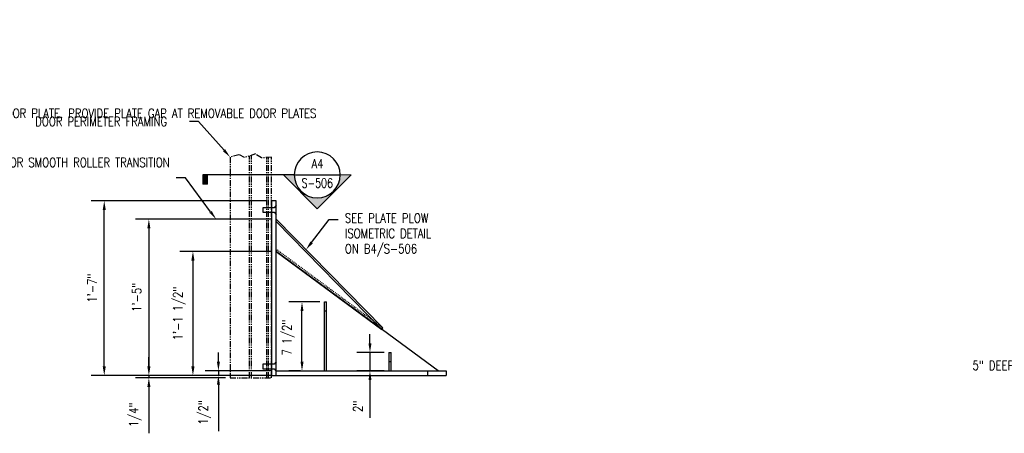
# Model space of a CAD drawing. Header units: inches. Extents: x -100 to 511, y 73 to 121.
# Tile 10 of 15: x 167 to 274, y 76 to 121. Entities that reach past the tile are written whole.
import ezdxf
from ezdxf import colors
from ezdxf.entities.mleader import LeaderData, LeaderLine
from ezdxf.enums import TextEntityAlignment as Align
from ezdxf.math import Vec2, Vec3

# ---------------------------------------------------------------- set-up
doc = ezdxf.new("R2010")
doc.units = ezdxf.units.IN
doc.header["$MEASUREMENT"] = 0
doc.linetypes.add('Hidden 3_32_', pattern=[0.140625, 0.09375, -0.046875])
doc.linetypes.add('IMPORT-PHANTOM2', pattern=[1.25, 0.625, -0.125, 0.125, -0.125, 0.125, -0.125])
for name, color, linetype in [('A-DETL', 90, 'Continuous'), ('A-DETL-HDLN', 90, 'Hidden 3_32_'), ('A-DETL-MEDM', 33, 'Continuous'), ('A-DETL-THIN', 151, 'Continuous'), ('G-ANNO-SYMB', 2, 'Continuous'), ('S-ANNO-DIMS', 1, 'Continuous'), ('S-ANNO-NOTE', 2, 'Continuous')]:
    doc.layers.add(name, color=color, linetype=linetype)
doc.styles.add('Annotative', font='romans.shx', dxfattribs={"width": 0.8, "height": 0.125})
doc.styles.add('HDRSTD', font='romans.shx', dxfattribs={"height": 0.1})
doc.dimstyles.new('Annotative', dxfattribs={"dimscale": 0, "dimtxt": 0.125, "dimasz": 0.125, "dimexe": 0.18, "dimexo": 0.0625, "dimgap": 0.09, "dimtad": 1, "dimdec": 3, "dimzin": 3, "dimdsep": 46, "dimlunit": 4, "dimtxsty": 'Annotative', "dimcen": 0.09, "dimclrt": 2, "dimazin": 2, "dimtfac": 1, "dimtdec": 3, "dimtmove": 0, "dimatfit": 0, "dimfxl": 1, "dimtfill": 1, "dimfrac": 2, "dimtolj": 1, "dimtzin": 0, "dimarcsym": 0})

# ---------------------------------------------------------------- blocks, each defined once
blk = doc.blocks.new('*D10')
at = {"layer": 'Defpoints', "color": 0, "transparency": 16777216}
for p in [(175.79, 101.37), (193.97, 101.37), (193.97, 82.37)]:
    blk.add_point(p, dxfattribs=at)
at = {"layer": 'S-ANNO-DIMS', "color": 0, "lineweight": -2, "transparency": 16777216}
for p, q in [((193.47, 101.37), (174.35, 101.37)), ((175.79, 83.37), (175.79, 100.37)), ((193.47, 82.37), (174.35, 82.37))]:
    blk.add_line(p, q, dxfattribs=at)
at = {"layer": 'S-ANNO-DIMS', "color": 0, "transparency": 16777216}
for points in [[(175.62, 100.37), (175.95, 100.37), (175.79, 101.37)], [(175.62, 83.37), (175.95, 83.37), (175.79, 82.37)]]:
    blk.add_solid(points, dxfattribs=at)
at = {"layer": 'S-ANNO-DIMS', "color": 2, "lineweight": -3, "transparency": 16777216, "insert": (174.47, 91.87), "char_height": 1, "width": 7.0782, "attachment_point": 5, "rotation": 90, "style": 'Annotative'}
blk.add_mtext('\\A1;1\'-7"', dxfattribs=at)
blk = doc.blocks.new('*D9')
at = {"layer": 'Defpoints', "color": 0, "transparency": 16777216}
for p in [(194.47, 99.36), (180.64, 82.37), (193.97, 82.37)]:
    blk.add_point(p, dxfattribs=at)
at = {"layer": 'S-ANNO-DIMS', "color": 0, "lineweight": -2, "transparency": 16777216}
for p, q in [((193.97, 99.36), (179.2, 99.36)), ((180.64, 98.36), (180.64, 83.37)), ((193.47, 82.37), (179.2, 82.37))]:
    blk.add_line(p, q, dxfattribs=at)
at = {"layer": 'S-ANNO-DIMS', "color": 0, "transparency": 16777216}
for points in [[(180.47, 98.36), (180.81, 98.36), (180.64, 99.36)], [(180.47, 83.37), (180.81, 83.37), (180.64, 82.37)]]:
    blk.add_solid(points, dxfattribs=at)
at = {"layer": 'S-ANNO-DIMS', "color": 2, "lineweight": -3, "transparency": 16777216, "insert": (179.32, 90.87), "char_height": 1, "width": 7.0782, "attachment_point": 5, "rotation": 90, "style": 'Annotative'}
blk.add_mtext('\\A1;1\'-5"', dxfattribs=at)
blk = doc.blocks.new('*D8')
at = {"layer": 'Defpoints', "color": 0, "transparency": 16777216}
for p in [(194.47, 95.87), (185.43, 82.37), (193.97, 82.37)]:
    blk.add_point(p, dxfattribs=at)
at = {"layer": 'S-ANNO-DIMS', "color": 0, "lineweight": -2, "transparency": 16777216}
for p, q in [((193.97, 95.87), (183.99, 95.87)), ((185.43, 94.87), (185.43, 83.37)), ((193.47, 82.37), (183.99, 82.37))]:
    blk.add_line(p, q, dxfattribs=at)
at = {"layer": 'S-ANNO-DIMS', "color": 0, "transparency": 16777216}
for points in [[(185.26, 94.87), (185.6, 94.87), (185.43, 95.87)], [(185.26, 83.37), (185.6, 83.37), (185.43, 82.37)]]:
    blk.add_solid(points, dxfattribs=at)
at = {"layer": 'S-ANNO-DIMS', "color": 2, "lineweight": -3, "transparency": 16777216, "insert": (183.95, 89.12), "char_height": 1, "width": 10.8336, "attachment_point": 5, "rotation": 90, "style": 'Annotative'}
blk.add_mtext('\\A1;1\'-1 1/2"', dxfattribs=at)
blk = doc.blocks.new('*D7')
at = {"layer": 'Defpoints', "color": 0, "transparency": 16777216}
for p in [(197.29, 90.37), (199.72, 90.37), (197.62, 82.87)]:
    blk.add_point(p, dxfattribs=at)
at = {"layer": 'S-ANNO-DIMS', "color": 0, "lineweight": -2, "transparency": 16777216}
for p, q in [((199.22, 90.37), (195.85, 90.37)), ((197.29, 83.87), (197.29, 89.37)), ((197.12, 82.87), (195.85, 82.87))]:
    blk.add_line(p, q, dxfattribs=at)
at = {"layer": 'S-ANNO-DIMS', "color": 0, "transparency": 16777216}
for points in [[(197.13, 89.37), (197.46, 89.37), (197.29, 90.37)], [(197.13, 83.87), (197.46, 83.87), (197.29, 82.87)]]:
    blk.add_solid(points, dxfattribs=at)
at = {"layer": 'S-ANNO-DIMS', "color": 2, "lineweight": -3, "transparency": 16777216, "insert": (195.81, 86.5), "char_height": 1, "width": 8.2776, "attachment_point": 5, "rotation": 90, "style": 'Annotative'}
blk.add_mtext('\\A1;7 1/2"', dxfattribs=at)
blk = doc.blocks.new('*D35')
at = {"layer": 'Defpoints', "color": 0, "transparency": 16777216}
for p in [(204.68, 84.87), (206.72, 84.87), (206.72, 82.87)]:
    blk.add_point(p, dxfattribs=at)
at = {"layer": 'S-ANNO-DIMS', "color": 0, "lineweight": -2, "transparency": 16777216}
for p, q in [((204.68, 85.87), (204.68, 86.87)), ((206.22, 84.87), (203.24, 84.87)), ((204.68, 84.87), (204.68, 82.87)), ((206.22, 82.87), (203.24, 82.87)), ((204.68, 81.87), (204.68, 77.76))]:
    blk.add_line(p, q, dxfattribs=at)
at = {"layer": 'S-ANNO-DIMS', "color": 0, "transparency": 16777216}
for points in [[(204.52, 85.87), (204.85, 85.87), (204.68, 84.87)], [(204.52, 81.87), (204.85, 81.87), (204.68, 82.87)]]:
    blk.add_solid(points, dxfattribs=at)
at = {"layer": 'S-ANNO-DIMS', "color": 2, "lineweight": -3, "transparency": 16777216, "insert": (203.37, 79.03), "char_height": 1, "attachment_point": 5, "rotation": 90, "style": 'Annotative', "bg_fill": 3, "box_fill_scale": 1.25, "bg_fill_color": 256, "bg_fill_true_color": 13158600, "bg_fill_transparency": 0}
blk.add_mtext('\\A1;2"', dxfattribs=at)
blk = doc.blocks.new('*D41')
at = {"layer": 'Defpoints', "color": 0, "transparency": 16777216}
for p in [(188.2, 82.87), (194.47, 82.87), (194.47, 82.37)]:
    blk.add_point(p, dxfattribs=at)
at = {"layer": 'S-ANNO-DIMS', "color": 0, "lineweight": -2, "transparency": 16777216}
for p, q in [((188.2, 83.87), (188.2, 84.87)), ((193.97, 82.87), (186.76, 82.87)), ((188.2, 82.87), (188.2, 82.37)), ((193.97, 82.37), (186.76, 82.37)), ((188.2, 81.37), (188.2, 76.34))]:
    blk.add_line(p, q, dxfattribs=at)
at = {"layer": 'S-ANNO-DIMS', "color": 0, "transparency": 16777216}
for points in [[(188.04, 83.87), (188.37, 83.87), (188.2, 82.87)], [(188.04, 81.37), (188.37, 81.37), (188.2, 82.37)]]:
    blk.add_solid(points, dxfattribs=at)
at = {"layer": 'S-ANNO-DIMS', "color": 2, "transparency": 16777216, "insert": (186.72, 78.36), "char_height": 1, "attachment_point": 5, "rotation": 90, "style": 'Annotative', "bg_fill": 3, "box_fill_scale": 1.25, "bg_fill_color": 256, "bg_fill_true_color": 13158600, "bg_fill_transparency": 0}
blk.add_mtext('\\A1;1/2"', dxfattribs=at)
blk = doc.blocks.new('*D42')
at = {"layer": 'Defpoints', "color": 0, "transparency": 16777216}
for p in [(180.64, 82.37), (189.47, 82.12), (193.97, 82.37)]:
    blk.add_point(p, dxfattribs=at)
at = {"layer": 'S-ANNO-DIMS', "color": 0, "lineweight": -2, "transparency": 16777216}
for p, q in [((180.64, 83.37), (180.64, 84.37)), ((193.47, 82.37), (179.2, 82.37)), ((188.97, 82.12), (179.2, 82.12)), ((180.64, 82.37), (180.64, 82.12)), ((180.64, 81.12), (180.64, 76.09))]:
    blk.add_line(p, q, dxfattribs=at)
at = {"layer": 'S-ANNO-DIMS', "color": 0, "transparency": 16777216}
for points in [[(180.47, 83.37), (180.81, 83.37), (180.64, 82.37)], [(180.47, 81.12), (180.81, 81.12), (180.64, 82.12)]]:
    blk.add_solid(points, dxfattribs=at)
at = {"layer": 'S-ANNO-DIMS', "color": 2, "transparency": 16777216, "insert": (179.16, 78.11), "char_height": 1, "attachment_point": 5, "rotation": 90, "style": 'Annotative', "bg_fill": 3, "box_fill_scale": 1.25, "bg_fill_color": 256, "bg_fill_true_color": 13158600, "bg_fill_transparency": 0}
blk.add_mtext('\\A1;1/4"', dxfattribs=at)
blk = doc.blocks.new('ELEVARROW')
at = {"lineweight": 9}
h = blk.add_hatch(color=256, dxfattribs=at)
edge = h.paths.add_edge_path(flags=0)
edge.add_line((0.46, 0), (0.312, 0))
edge.add_arc((0, 0), 0.312, 360, 540)
edge.add_line((-0.313, 0), (-0.46, 0))
edge.add_line((-0.46, 0), (0, 0.46))
edge.add_line((0, 0.46), (0.46, 0))
at = {"lineweight": 13}
blk.add_lwpolyline([(-0.46, 0), (-0.312, 0, -1), (0.312, 0), (0.46, 0), (0, 0.46)], format="xyb", close=True, dxfattribs=at)
blk = doc.blocks.new('Sectrinew')
at = {"lineweight": 9}
blk.add_hatch(color=256, dxfattribs=at).paths.add_polyline_path([(0, 0.125), (0, 0), (-0.0625, 0), (-0.0625, 0.125)], flags=0)
for p, q in [((0, 0.125), (-0.0625, 0.125)), ((-0.0625, 0.125), (-0.0625, 0)), ((-0.0625, 0), (0, 0)), ((0, 0), (0, 0.125))]:
    blk.add_line(p, q, dxfattribs=at)
blk = doc.blocks.new('*U48')
for q in [(-1.556, 0), (0.312, 0)]:
    blk.add_line((-0.313, 0), q)
blk.add_ellipse((0, 0), major_axis=(-0.221, -0.221), ratio=1, start_param=5.497787, end_param=11.780972)
at = {"zscale": 0.03125}
for name, p, rotation in [('Sectrinew', (-1.556, 0), 179.9999999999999), ('ELEVARROW', (0, 0), 180)]:
    blk.add_blockref(name, p, dxfattribs=dict(at, rotation=rotation))
at = {"style": 'HDRSTD'}
for tag, p in [('DET_NO', (0, 0.091)), ('REFSHT', (0, -0.096))]:
    blk.add_attdef(tag, text='', height=0.1, dxfattribs=at).set_placement(p, align=Align.MIDDLE_CENTER)

msp = doc.modelspace()

# ---------------------------------------------------------------- linework, layer by layer
at = {"layer": 'A-DETL', "linetype": 'IMPORT-PHANTOM2', "lineweight": -3}
for p, q in [((190.4368, 106.3689), (189.4733, 106.1216)), ((189.4733, 106.1216), (189.4733, 82.1216)), ((191.0347, 106.0627), (190.4368, 106.3689)), ((192.2307, 106.4585), (191.0347, 106.0627)), ((191.5983, 82.1216), (191.5983, 106.2492)), ((191.7858, 82.1216), (191.7858, 106.3112)), ((192.8735, 106.0253), (192.2307, 106.4585)), ((193.9733, 106.1216), (192.8735, 106.0253)), ((193.4733, 82.1216), (193.4733, 106.0779)), ((193.6608, 82.1216), (193.6608, 106.0943)), ((193.9733, 82.1216), (193.9733, 106.1216)), ((189.4733, 82.1216), (193.9733, 82.1216))]:
    msp.add_line(p, q, dxfattribs=at)
at = {"layer": 'A-DETL-HDLN', "lineweight": -3}
for p, q in [((194.4733, 95.8716), (194.5716, 96.0463)), ((194.5716, 96.0463), (206.0662, 87.5689))]:
    msp.add_line(p, q, dxfattribs=at)
at = {"layer": 'A-DETL-MEDM', "lineweight": -3}
for p, q in [((194.4733, 101.3716), (193.9733, 101.3716)), ((193.9733, 101.3716), (193.9733, 82.3716)), ((194.4733, 82.3716), (194.4733, 101.3716)), ((206.0662, 87.5689), (194.4733, 99.3605)), ((194.4733, 99.1039), (205.968, 87.3942)), ((212.0844, 82.8716), (194.4733, 95.8716)), ((194.4733, 95.8716), (205.968, 87.3942)), ((199.7233, 90.3716), (199.9733, 90.3716)), ((199.7233, 82.8716), (199.7233, 90.3716)), ((199.9733, 82.8716), (199.9733, 90.3716)), ((199.9733, 89.3716), (199.7233, 89.3716)), ((205.968, 87.3942), (206.0662, 87.5689)), ((206.7233, 84.8705), (206.9733, 84.8705)), ((206.7233, 84.8705), (206.7233, 82.8716)), ((206.9733, 82.8716), (206.9733, 84.8705)), ((206.9733, 83.8705), (206.7233, 83.8705)), ((194.4733, 82.8716), (212.9733, 82.8716)), ((210.9733, 82.3716), (210.9733, 82.8716)), ((212.9733, 82.8716), (212.9733, 82.3716)), ((193.9733, 82.3716), (212.9733, 82.3716))]:
    msp.add_line(p, q, dxfattribs=at)
at = {"layer": 'A-DETL-THIN', "lineweight": -3}
for p, q in [((194.4733, 100.8825), (194.2604, 100.6216)), ((194.4733, 99.8607), (194.4733, 100.8825)), ((193.0499, 100.6216), (193.0499, 100.1216)), ((194.2604, 100.6216), (193.0499, 100.6216)), ((193.0499, 100.1216), (194.2604, 100.1216)), ((194.2604, 100.1216), (194.4733, 99.8607)), ((193.0499, 83.5921), (193.0499, 83.0921)), ((194.2604, 83.5921), (193.0499, 83.5921)), ((194.4733, 83.853), (194.2604, 83.5921)), ((194.4733, 82.8312), (194.4733, 83.853)), ((193.0499, 83.0921), (194.2604, 83.0921)), ((194.2604, 83.0921), (194.4733, 82.8312)), ((197.6205, 82.8716), (197.6606, 82.8716))]:
    msp.add_line(p, q, dxfattribs=at)

# ---------------------------------------------------------------- block references
at = {"layer": 'G-ANNO-SYMB'}
ref = msp.add_blockref('*U48', (198.9491, 104.1788), dxfattribs=dict(at, xscale=8, yscale=8, zscale=8))
ref.add_attrib('REFSHT', 'S-506', dxfattribs={"layer": '0', "color": 1, "height": 1, "style": 'Annotative', "width": 0.75}).set_placement((198.9491, 103.2951), align=Align.MIDDLE_CENTER)
ref.add_attrib('DET_NO', 'A4', dxfattribs={"layer": '0', "color": 1, "height": 1, "style": 'Annotative', "width": 0.800781}).set_placement((198.9771, 104.9089), align=Align.CENTER)

# ---------------------------------------------------------------- dimensions: what is measured, and where the dimension line sits
at = {"layer": 'S-ANNO-DIMS', "lineweight": -3}
for base, p1, p2, picture, middle in [((175.7863, 101.3716), (193.9733, 82.3716), (193.9733, 101.3716), '*D10', (174.4711, 91.8716)), ((180.6398, 82.3716), (194.4733, 99.3605), (193.9733, 82.3716), '*D9', (179.3246, 90.8661)), ((185.4309, 82.3716), (194.4733, 95.8716), (193.9733, 82.3716), '*D8', (183.949, 89.1216))]:
    dim = msp.add_linear_dim(base=base, p1=p1, p2=p2, angle=90, dimstyle='Annotative', override={"dimpost": '\\X', "dimtfill": 0}, dxfattribs=at)
    dim.commit()
    dim.dimension.update_dxf_attribs({"geometry": picture, "text_midpoint": middle})
dim = msp.add_linear_dim(base=(197.2932, 90.3716), p1=(197.6205, 82.8716), p2=(199.7233, 90.3716), angle=90, dimstyle='Annotative', override={"dimpost": '\\X', "dimtfill": 0}, dxfattribs=at)
dim.commit()
dim.dimension.update_dxf_attribs({"geometry": '*D7', "text_midpoint": (197.2932, 86.4983), "dimtype": 160})

# ---------------------------------------------------------------- leaders
at = {"layer": 'S-ANNO-NOTE', "lineweight": -3}
ml = msp.add_multileader_mtext('Standard', dxfattribs=at)
ml.set_content('\\A1;(3) 1/2" DIA COUNTERSUNK SCREWS W/ 1" MIN EDGE DISTANCE, TOP AND BOT. COORDINATE LOCATION WITH DOOR STIFFENER FOR PREDRILLED SCREW HOLES', color=256, style='Annotative')
ml.set_leader_properties(color=1, linetype='ByLayer', lineweight=-1)
ml.build(insert=Vec2(0, 0))
ml.multileader.update_dxf_attribs({"text_right_attachment_type": 3, "dogleg_length": 0.125, "arrow_head_size": 1, "scale": 8})
ctx = ml.context
ctx.base_point, ctx.scale, ctx.char_height, ctx.arrow_head_size, ctx.landing_gap_size, ctx.plane_origin = Vec3(41.7521, 120.4412), 8, 1, 1, 0.72, Vec3(22.9834, 110.3016)
ctx.right_attachment = 3
notes = []
notes.append((ctx, [(0, (1, 1, 0), (40.7521, 120.4412), (1, 0), 1, [(0, [(30.8759, 110.5453)], 0, [])])]))
ctx.mtext.insert, ctx.mtext.width, ctx.mtext.flow_direction = Vec3(42.4721, 120.9412), 28.666534, 5
ml = msp.add_multileader_mtext('Standard', dxfattribs=at)
ml.set_content('\\A1;1/8"x2" ROLLER GUIDE PLATE TACK WELDED TO DOOR PLATE. PROVIDE PLATE GAP AT REMOVABLE DOOR PLATES', color=256, style='Annotative')
ml.set_leader_properties(color=1, linetype='ByLayer', lineweight=-1)
ml.build(insert=Vec2(0, 0))
ml.multileader.update_dxf_attribs({"text_right_attachment_type": 3, "dogleg_length": 0.125, "arrow_head_size": 1, "scale": 8})
ctx = ml.context
ctx.base_point, ctx.scale, ctx.char_height, ctx.arrow_head_size, ctx.landing_gap_size, ctx.plane_origin = Vec3(137.0003, 110.8785), 8, 1, 1, 0.72, Vec3(126.2579, 106.5022)
ctx.right_attachment = 3
notes.append((ctx, [(0, (1, 1, 0), (136.0003, 110.8785), (1, 0), 1, [(0, [(126.2579, 106.5022)], 0, [])])]))
ctx.mtext.insert, ctx.mtext.width, ctx.mtext.flow_direction = Vec3(137.7203, 111.3785), 21.314526, 5
ml = msp.add_multileader_mtext('Standard', dxfattribs=at)
ml.set_content('\\A1;DOOR PERIMETER FRAMING', color=256, style='Annotative')
ml.set_leader_properties(color=1, linetype='ByLayer', lineweight=-1)
ml.build(insert=Vec2(0, 0))
ml.multileader.update_dxf_attribs({"text_right_attachment_type": 3, "dogleg_length": 0.125, "arrow_head_size": 1, "scale": 8})
ctx = ml.context
ctx.base_point, ctx.scale, ctx.char_height, ctx.arrow_head_size, ctx.landing_gap_size, ctx.plane_origin = Vec3(167.5677, 109.9853), 8, 1, 1, 0.72, Vec3(180.9733, 94.2765)
ctx.right_attachment = 3
notes.append((ctx, [(1, (1, 1, 0), (186.0458, 109.9853), (-1, 0), 1, [(0, [(189.4733, 106.1216)], 0, [])])]))
ctx.mtext.insert, ctx.mtext.width, ctx.mtext.flow_direction = Vec3(168.2877, 110.4853), 17.131345, 5
ml = msp.add_multileader_mtext('Standard', dxfattribs=at)
ml.set_content('\\A1;COORDINATE HEIGHT OF PLATE FOR SMOOTH ROLLER TRANSITION', color=256, style='Annotative')
ml.set_leader_properties(color=1, linetype='ByLayer', lineweight=-1)
ml.build(insert=Vec2(0, 0))
ml.multileader.update_dxf_attribs({"text_right_attachment_type": 3, "dogleg_length": 0.125, "arrow_head_size": 1, "scale": 8})
ctx = ml.context
ctx.base_point, ctx.scale, ctx.char_height, ctx.arrow_head_size, ctx.landing_gap_size, ctx.plane_origin = Vec3(161.9098, 105.5373), 8, 1, 1, 0.72, Vec3(180.9733, 85.9662)
ctx.right_attachment, ctx.text_align_type = 3, 2
notes.append((ctx, [(1, (1, 1, 0), (184.6165, 103.8706), (-1, 0), 1, [(0, [(187.9507, 99.3605)], 0, [])])]))
ctx.mtext.insert, ctx.mtext.width, ctx.mtext.alignment, ctx.mtext.flow_direction = Vec3(182.8965, 106.0373), 21.253799, 3, 5
ml = msp.add_multileader_mtext('Standard', dxfattribs=at)
ml.set_content('\\A1;DOOR PERIMETER FRAMING', color=256, style='Annotative')
ml.set_leader_properties(color=1, linetype='ByLayer', lineweight=-1)
ml.build(insert=Vec2(0, 0))
ml.multileader.update_dxf_attribs({"text_right_attachment_type": 3, "dogleg_length": 0.125, "arrow_head_size": 1, "scale": 8})
ctx = ml.context
ctx.base_point, ctx.scale, ctx.char_height, ctx.arrow_head_size, ctx.landing_gap_size, ctx.plane_origin = Vec3(137.0003, 99.3231), 8, 1, 1, 0.72, Vec3(126.2579, 90.8168)
ctx.right_attachment = 3
notes.append((ctx, [(0, (1, 1, 0), (136.0003, 99.3231), (1, 0), 1, [(0, [(134.7579, 102.662)], 0, [])])]))
ctx.mtext.insert, ctx.mtext.width, ctx.mtext.flow_direction = Vec3(137.7203, 99.8231), 10.67005, 5
ml = msp.add_multileader_mtext('Standard', dxfattribs=at)
ml.set_content('\\A1;SEE PLATE PLOW\\PISOMETRIC DETAIL\\PON B4/S-506', color=256, style='Annotative')
ml.set_leader_properties(color=1, linetype='ByLayer', lineweight=-1)
ml.build(insert=Vec2(0, 0))
ml.multileader.update_dxf_attribs({"text_right_attachment_type": 3, "dogleg_length": 0.125, "arrow_head_size": 1, "scale": 8})
ctx = ml.context
ctx.base_point, ctx.scale, ctx.char_height, ctx.arrow_head_size, ctx.landing_gap_size, ctx.plane_origin = Vec3(201.2324, 99.3231), 8, 1, 1, 0.72, Vec3(190.49, 90.8168)
ctx.right_attachment = 3
notes.append((ctx, [(0, (1, 1, 0), (200.2324, 99.3231), (1, 0), 1, [(0, [(197.7284, 96.0497)], 0, [])])]))
ctx.mtext.insert, ctx.mtext.width, ctx.mtext.flow_direction = Vec3(201.9524, 99.9898), 10.67005, 5
for ctx, leaders in notes:
    for number, flags, end, landing, length, lines in leaders:
        leader = LeaderData()
        leader.index, (leader.has_last_leader_line, leader.has_dogleg_vector, leader.attachment_direction) = number, flags
        leader.last_leader_point, leader.dogleg_vector, leader.dogleg_length = Vec3(end), Vec3(landing), length
        for number, points, colour, breaks in lines:
            line = LeaderLine()
            line.index, line.vertices, line.color, line.breaks = number, Vec3.list(points), colors.encode_raw_color(colour), breaks
            leader.lines.append(line)
        ctx.leaders.append(leader)

# ---------------------------------------------------------------- next in the draw order: dimensions: what is measured, and where the dimension line sits
at = {"layer": 'S-ANNO-DIMS', "lineweight": -3}
dim = msp.add_linear_dim(base=(204.6834, 84.8705), p1=(206.7233, 82.8716), p2=(206.7233, 84.8705), angle=90, dimstyle='Annotative', override={"dimpost": '\\X'}, dxfattribs=at)
dim.commit()
dim.dimension.update_dxf_attribs({"geometry": '*D35', "text_midpoint": (204.6834, 79.0278), "dimtype": 160})

# ---------------------------------------------------------------- next in the draw order: leaders
at = {"layer": 'S-ANNO-NOTE', "lineweight": -3}
ml = msp.add_multileader_mtext('Standard', dxfattribs=at)
ml.set_content('5" DEEP TRENCH IN CONCRETE SLOPED TO DRAIN INLET 1:25 MIN.', color=256, style='Annotative')
ml.set_leader_properties(color=1, linetype='ByLayer', lineweight=-1)
ml.build(insert=Vec2(0, 0))
ml.multileader.update_dxf_attribs({"text_right_attachment_type": 3, "dogleg_length": 0.125, "arrow_head_size": 1, "scale": 8})
ctx = ml.context
ctx.base_point, ctx.scale, ctx.char_height, ctx.arrow_head_size, ctx.landing_gap_size, ctx.plane_origin = Vec3(280.9821, 83.4709), 8, 1, 1, 0.72, Vec3(314.2108, 85.5999)
ctx.right_attachment, ctx.text_align_type = 3, 2
notes = []
notes.append((ctx, [(0, (1, 1, 0), (307.9935, 81.6138), (-1, 0), 1, [(0, [(314.2108, 85.5999)], 0, [])])]))
ctx.mtext.insert, ctx.mtext.width, ctx.mtext.alignment, ctx.mtext.flow_direction = Vec3(306.2735, 83.9709), 25.203591, 3, 5
for ctx, leaders in notes:
    for number, flags, end, landing, length, lines in leaders:
        leader = LeaderData()
        leader.index, (leader.has_last_leader_line, leader.has_dogleg_vector, leader.attachment_direction) = number, flags
        leader.last_leader_point, leader.dogleg_vector, leader.dogleg_length = Vec3(end), Vec3(landing), length
        for number, points, colour, breaks in lines:
            line = LeaderLine()
            line.index, line.vertices, line.color, line.breaks = number, Vec3.list(points), colors.encode_raw_color(colour), breaks
            leader.lines.append(line)
        ctx.leaders.append(leader)

# ---------------------------------------------------------------- next in the draw order: dimensions: what is measured, and where the dimension line sits
at = {"layer": 'S-ANNO-DIMS'}
dim = msp.add_linear_dim(base=(188.2044, 82.8716), p1=(194.4733, 82.3716), p2=(194.4733, 82.8716), angle=90, dimstyle='Annotative', override={"dimpost": '\\X'}, dxfattribs=at)
dim.commit()
dim.dimension.update_dxf_attribs({"geometry": '*D41', "text_midpoint": (188.2044, 78.3564), "dimtype": 160})

# ---------------------------------------------------------------- next in the draw order: dimensions: what is measured, and where the dimension line sits
dim = msp.add_linear_dim(base=(180.6398, 82.3716), p1=(189.4733, 82.1216), p2=(193.9733, 82.3716), angle=90, dimstyle='Annotative', override={"dimpost": '\\X'}, dxfattribs=at)
dim.commit()
dim.dimension.update_dxf_attribs({"geometry": '*D42', "text_midpoint": (180.6398, 78.1064), "dimtype": 160})

doc.saveas('drawing.dxf')
